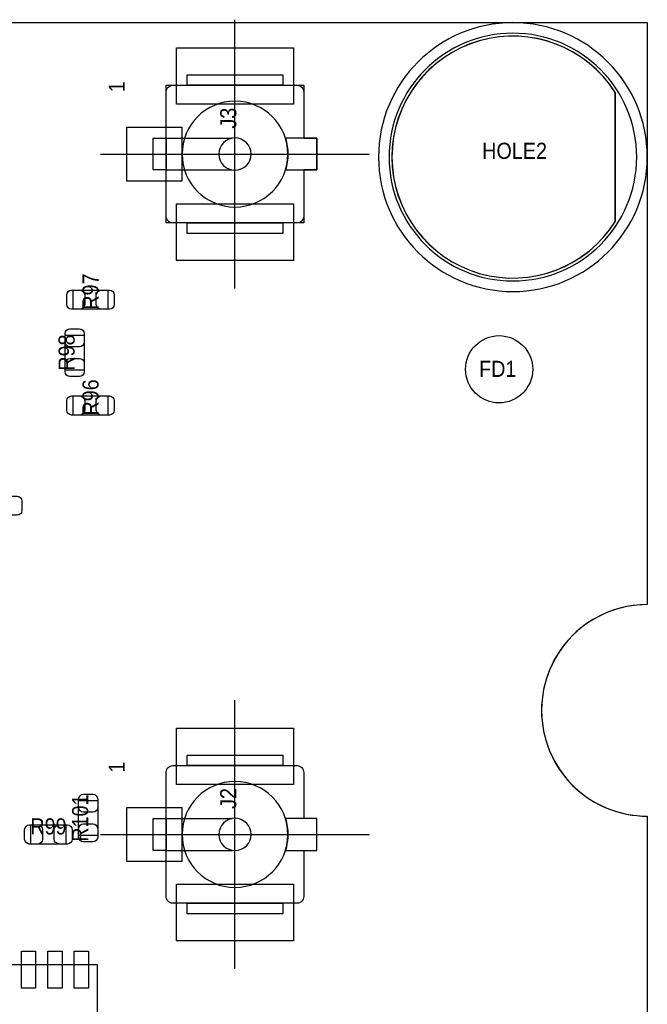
# Model space of a CAD drawing. Extents: x 7.2 to 74.8, y 34 to 67.
# Tile 9 of 9: x 62.9 to 74.8, y 48.4 to 67. Entities that reach past the tile are written whole.
import ezdxf
from ezdxf.enums import TextEntityAlignment as Align

# ---------------------------------------------------------------- set-up
doc = ezdxf.new("R2010")
doc.units = 0
for name, color, linetype in [('BG_OUTLINE', 80, 'CONTINUOUS'), ('PG_ASSEMBLY_BOTTOM', 30, 'CONTINUOUS'), ('PG_ASSEMBLY_TOP', 253, 'CONTINUOUS'), ('PG_BODY_CENTER', 85, 'CONTINUOUS'), ('PIN_BOTTOM', 211, 'CONTINUOUS'), ('PIN_TOP', 5, 'CONTINUOUS'), ('RD_ASSEMBLY_TOP', 2, 'CONTINUOUS')]:
    doc.layers.add(name, color=color, linetype=linetype)

msp = doc.modelspace()

# ---------------------------------------------------------------- linework, layer by layer
at = {"layer": 'BG_OUTLINE'}
msp.add_lwpolyline([(74.799952, 55.992776, 0.414214), (72.800972, 53.993796, 0.414214), (74.799952, 51.994816), (74.799952, 33.993836), (23.949152, 33.993836), (23.949152, 37.493956, 0.414214), (23.451312, 37.994336, 0.414214), (22.950932, 37.493956), (22.950932, 33.993836), (7.200392, 33.993836), (7.200392, 51.994816, 0.414214), (9.199372, 53.993796, 0.414214), (7.200392, 55.992776), (7.199884, 66.987928), (74.799952, 66.987928)], format="xyb", close=True, dxfattribs=at)
at = {"layer": 'PG_ASSEMBLY_BOTTOM'}
msp.add_lwpolyline([(74.799444, 64.447928, 1), (69.719444, 64.447928, 1)], format="xyb", close=True, dxfattribs=at)
at = {"layer": 'PG_ASSEMBLY_TOP'}
for points in [[(74.5998, 64.447928, 1), (69.919088, 64.447928, 1), (74.5998, 64.447928)], [(68.306188, 64.204088), (68.306188, 63.33109, -0.414214), (68.179188, 63.20409), (65.833244, 63.20409, -0.414214), (65.706244, 63.33109), (65.706244, 65.677034, -0.414214), (65.833244, 65.804034), (68.179188, 65.804034, -0.414214), (68.306188, 65.677034)], [(68.006214, 64.504062, 1), (66.006218, 64.504062, 1), (68.006214, 64.504062)], [(67.311016, 64.504062, 1), (66.701416, 64.504062, 1), (67.311016, 64.504062)], [(67.959986, 64.804036, -0.076601), (68.006214, 64.504062)], [(68.006214, 64.504062, -0.076974), (67.959986, 64.204088)], [(74.80046, 55.993792, 1.000034), (74.80046, 51.9938)], [(68.306188, 51.349148), (68.306188, 50.47615, -0.414214), (68.179188, 50.34915), (65.833244, 50.34915, -0.414214), (65.706244, 50.47615), (65.706244, 52.822094, -0.414214), (65.833244, 52.949094), (68.179188, 52.949094, -0.414214), (68.306188, 52.822094)], [(68.006214, 51.649122, 1), (66.006218, 51.649122, 1), (68.006214, 51.649122)], [(67.311016, 51.649122, 1), (66.701416, 51.649122, 1), (67.311016, 51.649122)], [(67.959986, 51.949096, -0.076601), (68.006214, 51.649122)], [(68.006214, 51.649122, -0.076974), (67.959986, 51.349148)]]:
    msp.add_lwpolyline(points, format="xyb", dxfattribs=at)
for points in [[(67.907916, 66.002662), (67.907916, 65.804034), (68.306188, 65.804034), (68.306188, 64.804036), (68.555616, 64.804036), (68.555616, 64.204088), (68.306188, 64.204088), (68.306188, 63.20409), (67.907916, 63.20409), (67.907916, 63.005462), (66.104516, 63.005462), (66.104516, 63.20409), (65.706244, 63.20409), (65.706244, 64.204088), (65.456816, 64.204088), (65.456816, 64.804036), (65.706244, 64.804036), (65.706244, 65.804034), (66.104516, 65.804034), (66.104516, 66.002662)], [(63.945262, 61.573918), (63.945262, 61.93409), (64.605154, 61.93409), (64.605154, 61.573918)], [(64.155574, 60.42406), (63.795402, 60.42406), (63.795402, 61.083952), (64.155574, 61.083952)], [(63.945262, 59.573922), (63.945262, 59.934094), (64.605154, 59.934094), (64.605154, 59.573922)], [(64.411606, 51.628294), (64.051434, 51.628294), (64.051434, 52.288186), (64.411606, 52.288186)], [(63.150242, 51.468782), (63.150242, 51.828954), (63.810134, 51.828954), (63.810134, 51.468782)], [(64.402716, 46.092364), (62.302644, 46.092364), (62.302644, 49.19218), (64.402716, 49.19218)]]:
    msp.add_lwpolyline(points, close=True, dxfattribs=at)
for points in [[(66.104516, 66.002662), (67.907916, 66.002662)], [(66.104516, 65.804034), (66.104516, 66.002662)], [(67.907916, 66.002662), (67.907916, 65.804034)], [(67.907916, 65.804034), (66.104516, 65.804034)], [(68.306188, 65.677034), (68.306188, 64.804036)], [(65.456816, 64.804036), (65.706244, 64.804036)], [(65.456816, 64.204088), (65.456816, 64.804036)], [(65.706244, 64.804036), (66.952114, 64.804036)], [(65.706244, 64.804036), (65.706244, 64.204088)], [(68.555616, 64.804036), (67.959986, 64.804036)], [(68.555616, 64.204088), (68.555616, 64.804036)], [(65.706244, 64.204088), (65.456816, 64.204088)], [(65.706244, 64.204088), (66.952114, 64.204088)], [(67.959986, 64.204088), (68.555616, 64.204088)], [(66.104516, 63.20409), (67.907916, 63.20409)], [(66.104516, 63.005462), (66.104516, 63.20409)], [(67.907916, 63.20409), (67.907916, 63.005462)], [(67.907916, 63.005462), (66.104516, 63.005462)], [(66.104516, 53.147722), (67.907916, 53.147722)], [(66.104516, 52.949094), (66.104516, 53.147722)], [(67.907916, 53.147722), (67.907916, 52.949094)], [(67.907916, 52.949094), (66.104516, 52.949094)], [(68.306188, 52.822094), (68.306188, 51.949096)], [(65.456816, 51.949096), (65.706244, 51.949096)], [(65.456816, 51.349148), (65.456816, 51.949096)], [(65.706244, 51.949096), (66.952114, 51.949096)], [(65.706244, 51.949096), (65.706244, 51.349148)], [(68.555616, 51.949096), (67.959986, 51.949096)], [(68.555616, 51.349148), (68.555616, 51.949096)], [(65.706244, 51.349148), (65.456816, 51.349148)], [(65.706244, 51.349148), (66.952114, 51.349148)], [(67.959986, 51.349148), (68.555616, 51.349148)], [(66.104516, 50.34915), (67.907916, 50.34915)], [(66.104516, 50.150522), (66.104516, 50.34915)], [(67.907916, 50.34915), (67.907916, 50.150522)], [(67.907916, 50.150522), (66.104516, 50.150522)]]:
    msp.add_lwpolyline(points, dxfattribs=at)
at = {"layer": 'PG_BODY_CENTER'}
for points in [[(67.006216, 61.964062), (67.006216, 67.044062)], [(64.466216, 64.504062), (69.546216, 64.504062)], [(67.006216, 49.109122), (67.006216, 54.189122)], [(64.466216, 51.649122), (69.546216, 51.649122)]]:
    msp.add_lwpolyline(points, dxfattribs=at)
at = {"layer": 'PIN_BOTTOM'}
msp.add_lwpolyline([(74.1934, 65.666874, 3.462482), (74.1934, 63.228982)], format="xyb", close=True, dxfattribs=at)
at = {"layer": 'PIN_TOP'}
for points in [[(74.196702, 65.66154, 3.479971), (74.196702, 63.234316)], [(63.91529, 61.93409), (64.07531, 61.93409, -0.413587), (64.165226, 61.84392), (64.165226, 61.664088, -0.413587), (64.07531, 61.573918), (63.91529, 61.573918, -0.413587), (63.825374, 61.664088), (63.825374, 61.84392, -0.413587)], [(64.635126, 61.573918), (64.475106, 61.573918, -0.413587), (64.38519, 61.664088), (64.38519, 61.84392, -0.413587), (64.475106, 61.93409), (64.635126, 61.93409, -0.413587), (64.725042, 61.84392), (64.725042, 61.664088, -0.413587)], [(64.155574, 61.113924), (64.155574, 60.953904, -0.413587), (64.065404, 60.863988), (63.885572, 60.863988, -0.413587), (63.795402, 60.953904), (63.795402, 61.113924, -0.413587), (63.885572, 61.20384), (64.065404, 61.20384, -0.413587)], [(63.795402, 60.394088), (63.795402, 60.554108, -0.413587), (63.885572, 60.644024), (64.065404, 60.644024, -0.413587), (64.155574, 60.554108), (64.155574, 60.394088, -0.413587), (64.065404, 60.304172), (63.885572, 60.304172, -0.413587)], [(63.91529, 59.934094), (64.07531, 59.934094, -0.413587), (64.165226, 59.843924), (64.165226, 59.664092, -0.413587), (64.07531, 59.573922), (63.91529, 59.573922, -0.413587), (63.825374, 59.664092), (63.825374, 59.843924, -0.413587)], [(64.635126, 59.573922), (64.475106, 59.573922, -0.413587), (64.38519, 59.664092), (64.38519, 59.843924, -0.413587), (64.475106, 59.934094), (64.635126, 59.934094, -0.413587), (64.725042, 59.843924), (64.725042, 59.664092, -0.413587)], [(62.888368, 57.679082), (62.728348, 57.679082, -0.413587), (62.638432, 57.769252), (62.638432, 57.949084, -0.413587), (62.728348, 58.039254), (62.888368, 58.039254, -0.413587), (62.978284, 57.949084), (62.978284, 57.769252, -0.413587)], [(64.411606, 52.318158), (64.411606, 52.158138, -0.413587), (64.321436, 52.068222), (64.141604, 52.068222, -0.413587), (64.051434, 52.158138), (64.051434, 52.318158, -0.413587), (64.141604, 52.408074), (64.321436, 52.408074, -0.413587)], [(63.12027, 51.828954), (63.28029, 51.828954, -0.413587), (63.370206, 51.738784), (63.370206, 51.558952, -0.413587), (63.28029, 51.468782), (63.12027, 51.468782, -0.413587), (63.030354, 51.558952), (63.030354, 51.738784, -0.413587)], [(63.840106, 51.468782), (63.680086, 51.468782, -0.413587), (63.59017, 51.558952), (63.59017, 51.738784, -0.413587), (63.680086, 51.828954), (63.840106, 51.828954, -0.413587), (63.930022, 51.738784), (63.930022, 51.558952, -0.413587)], [(64.051434, 51.598322), (64.051434, 51.758342, -0.413587), (64.141604, 51.848258), (64.321436, 51.848258, -0.413587), (64.411606, 51.758342), (64.411606, 51.598322, -0.413587), (64.321436, 51.508406), (64.141604, 51.508406, -0.413587)]]:
    msp.add_lwpolyline(points, format="xyb", close=True, dxfattribs=at)
for points in [[(65.901316, 66.51244), (68.111116, 66.51244), (68.111116, 65.44564), (65.901316, 65.44564)], [(64.9605, 65.012062), (66.0019, 65.012062), (66.0019, 63.996062), (64.9605, 63.996062)], [(65.901316, 63.562484), (68.111116, 63.562484), (68.111116, 62.495684), (65.901316, 62.495684)], [(65.901316, 53.6575), (68.111116, 53.6575), (68.111116, 52.5907), (65.901316, 52.5907)], [(64.9605, 52.157122), (66.0019, 52.157122), (66.0019, 51.141122), (64.9605, 51.141122)], [(65.901316, 50.707544), (68.111116, 50.707544), (68.111116, 49.640744), (65.901316, 49.640744)], [(63.237364, 48.741838), (62.968124, 48.741838), (62.968124, 49.442878), (63.237364, 49.442878)], [(63.737236, 48.741838), (63.467996, 48.741838), (63.467996, 49.442878), (63.737236, 49.442878)], [(64.237362, 48.741838), (63.968122, 48.741838), (63.968122, 49.442878), (64.237362, 49.442878)]]:
    msp.add_lwpolyline(points, close=True, dxfattribs=at)
msp.add_circle((71.99884, 60.438792), 0.635, dxfattribs=at)

# ---------------------------------------------------------------- texts
at = {"layer": 'PG_ASSEMBLY_TOP', "width": 0.916667}
for p in [(64.923416, 65.672462), (64.923416, 52.817522)]:
    msp.add_text('1', height=0.3048, rotation=90, dxfattribs=at).set_placement(p)
at = {"layer": 'RD_ASSEMBLY_TOP', "width": 0.916667}
for s, p in [('J3', (67.031616, 64.986662)), ('J2', (67.031616, 52.131722))]:
    msp.add_text(s, height=0.3048, rotation=90, dxfattribs=at).set_placement(p)
for s, p in [('HOLE2', (71.6788, 64.4144)), ('FD1', (71.62038, 60.29452))]:
    msp.add_text(s, height=0.3048, dxfattribs=at).set_placement(p)
for s, p in [('R97', (64.427608, 61.906404)), ('R98', (63.975488, 60.754006)), ('R96', (64.427608, 59.906408)), ('R101', (64.23152, 51.95824))]:
    msp.add_text(s, height=0.3048, rotation=90, dxfattribs=at).set_placement(p, align=Align.CENTER)
msp.add_text('R99', height=0.3048, dxfattribs=at).set_placement((63.480188, 51.648868), align=Align.CENTER)

doc.saveas('drawing.dxf')
